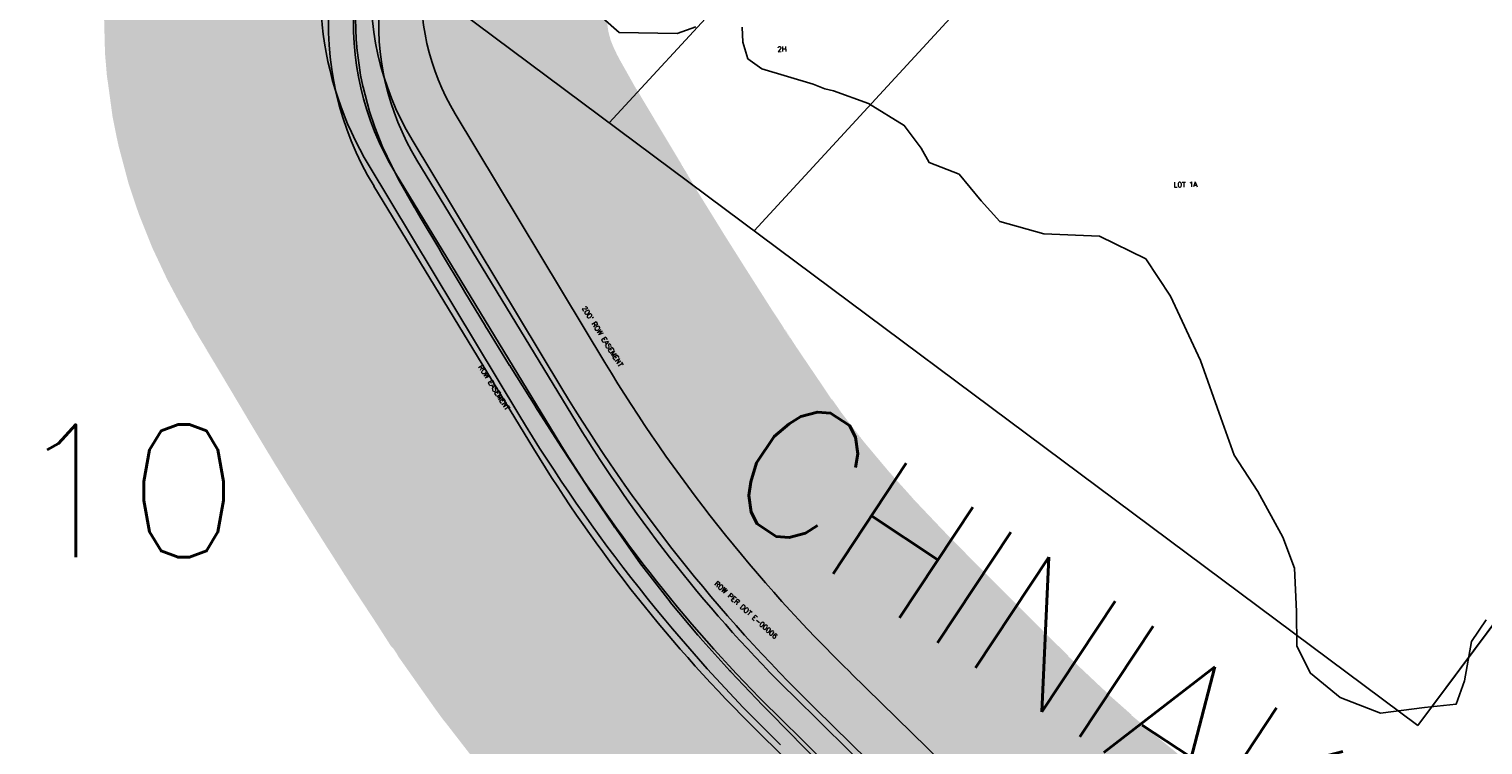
# Model space of a CAD drawing. Header units: feet. Extents: x 18803 to 104580, y -6601 to 116448.
# Tile 25 of 102: x 35871 to 38763, y 75412 to 76837. Entities that reach past the tile are written whole.
import ezdxf

# ---------------------------------------------------------------- set-up
doc = ezdxf.new("R2010")
doc.units = ezdxf.units.FT
doc.header["$LTSCALE"] = 100
doc.header["$MEASUREMENT"] = 0
for name, color, linetype in [('ELPC BOLD TITLE SHEET', 3, 'Continuous'), ('ELPC-XIST', 6, 'Continuous'), ('ELRP', 253, 'Continuous'), ('ET-SEC NUMBS', 253, 'Continuous'), ('ETRP', 1, 'Continuous'), ('ETTS-STREAM AND ROAD NAMES', 2, 'Continuous'), ('SL-VICINITY MAP', 2, 'Continuous')]:
    doc.layers.add(name, color=color, linetype=linetype)
doc.styles.add('L100', font='simplex.shx', dxfattribs={"height": 10})
doc.styles.add('L2640', font='simplex.shx', dxfattribs={"height": 264})

msp = doc.modelspace()

# ---------------------------------------------------------------- linework, layer by layer
at = {"layer": 'ELPC BOLD TITLE SHEET', "const_width": 1000}
msp.add_lwpolyline([(38013.4, 74876.5), (37947.1, 74924), (37933.7, 74933.9), (37933.4, 74934.2), (37871.4, 74981.8), (37857.7, 74992.6), (37857.4, 74992.8), (37799.6, 75039.7), (37784.3, 75052.6), (37783.9, 75052.8), (37731.6, 75098.3), (37714.5, 75113.4), (37714.2, 75113.6), (37666.4, 75157.1), (37647.3, 75175.1), (37647.1, 75175.2), (37602.2, 75218.3), (37581.1, 75238.9), (37580.9, 75239.1), (37535.2, 75284.5), (37535.1, 75284.5), (37516.8, 75302.7), (37516.7, 75302.8), (37466.5, 75352.9), (37466.5, 75352.9), (37454.3, 75365), (37454.2, 75365.1), (37398.9, 75420.7), (37393.6, 75426.1), (37393.6, 75426.1), (37330.8, 75489.9), (37329.6, 75491.2), (37329.4, 75491.4), (37266.5, 75557.7), (37266.2, 75558), (37264.7, 75559.7), (37205.1, 75626.2), (37204.9, 75626.5), (37201.1, 75630.8), (37146, 75696.5), (37145.7, 75696.8), (37140.9, 75702.7), (37089.3, 75769.4), (37088.8, 75770), (37085.3, 75774.8), (37035.5, 75845.4), (37035.4, 75845.6), (37033.2, 75848.9), (36982.9, 75923.2), (36982.8, 75923.3), (36981.2, 75925.8), (36930.3, 76003.3), (36930.2, 76003.5), (36929, 76005.3), (36878.2, 76085.2), (36877.9, 76085.6), (36877.9, 76085.6), (36829.5, 76162.3), (36826.6, 76167), (36826.5, 76167.2), (36782.4, 76238.5), (36782.3, 76238.6), (36778.5, 76244.8), (36778.2, 76245.2), (36737.3, 76313.2), (36731.9, 76322.5), (36693.2, 76387.5), (36693.2, 76387.6), (36685.6, 76400.3), (36685.6, 76400.3), (36685.6, 76400.3), (36648.6, 76462.3), (36637.6, 76480.8), (36637.3, 76481.4), (36607.6, 76534.1), (36593.4, 76560.8), (36592.6, 76562.3), (36573.9, 76602.1), (36558.2, 76641.4), (36557.5, 76643.4), (36547.8, 76672.4), (36534.9, 76720.9), (36534.4, 76723.2), (36530, 76745), (36522.6, 76799.4), (36522.3, 76801.4), (36521.1, 76815.6), (36519.5, 76878.2), (36519.5, 76880.7), (36519.6, 76883.9), (36526, 76951.4), (36527, 76958.1), (36527.6, 76961.1), (36541, 77015.7), (36547.2, 77034.5), (36548.3, 77037.2), (36563.1, 77072), (36581.3, 77107.4), (36582.4, 77109.4), (36589.7, 77121.4), (36619, 77167.3), (36620, 77168.7), (36620, 77168.8), (36645.8, 77203.4), (36649.8, 77209.1), (36658.7, 77220.7), (36658.9, 77221.1), (36672.2, 77237.9), (36673, 77238.8), (36673.5, 77239.4), (36690.3, 77257.8), (36690.5, 77258.1), (36691.5, 77259.2), (36707.1, 77277.6), (36707.4, 77278.1), (36710.4, 77281.4), (36726.5, 77299.3), (36730.2, 77303.5), (36745.9, 77321.3), (36746.5, 77322), (36748.7, 77324.4), (36749.5, 77325.2), (36766.1, 77344.1)], dxfattribs=at)
at = {"layer": 'ELPC-XIST'}
msp.add_lwpolyline([(37454.2, 75365.1), (37398.9, 75420.7), (37393.6, 75426.1), (37393.6, 75426.1), (37330.8, 75489.9), (37329.6, 75491.2), (37329.4, 75491.4), (37266.5, 75557.7), (37266.2, 75558), (37264.7, 75559.7), (37205.1, 75626.2), (37204.9, 75626.5), (37201.1, 75630.8), (37146, 75696.5), (37145.7, 75696.8), (37140.9, 75702.7), (37089.3, 75769.4), (37088.8, 75770), (37085.3, 75774.8), (37035.5, 75845.4), (37035.4, 75845.6), (37033.2, 75848.9), (36982.9, 75923.2), (36982.8, 75923.3), (36981.2, 75925.8), (36930.3, 76003.3), (36930.2, 76003.5), (36929, 76005.3), (36878.2, 76085.2), (36877.9, 76085.6), (36877.9, 76085.6), (36829.5, 76162.3), (36826.6, 76167), (36826.5, 76167.2), (36782.4, 76238.5), (36782.3, 76238.6), (36778.5, 76244.8), (36778.2, 76245.2), (36737.3, 76313.2), (36731.9, 76322.5), (36693.2, 76387.5), (36693.2, 76387.6), (36685.6, 76400.3), (36685.6, 76400.3), (36685.6, 76400.3), (36648.6, 76462.3), (36637.6, 76480.8), (36637.3, 76481.4), (36607.6, 76534.1), (36593.4, 76560.8), (36592.6, 76562.3), (36573.9, 76602.1), (36558.2, 76641.4), (36557.5, 76643.4), (36547.8, 76672.4), (36534.9, 76720.9), (36534.4, 76723.2), (36530, 76745), (36522.6, 76799.4), (36522.3, 76801.4), (36521.1, 76815.6), (36519.5, 76878.2)], dxfattribs=at)
at = {"layer": 'ELRP'}
for p, q in [((38668.7, 75498.5), (40085.3, 77398.7)), ((37451.1, 77112.3), (37024.7, 76650)), ((36516.3, 77029), (38633.2, 75450.9)), ((38633, 75451.1), (36583.8, 76978.7)), ((37733.9, 76892.2), (37312.6, 76435.4)), ((36718.3, 76667.7), (37016, 76173.1)), ((36632.6, 76616.2), (36930.3, 76121.5)), ((36546.9, 76564.6), (36844.7, 76069.9)), ((36599.5, 76549.9), (36916.9, 76027.9)), ((36642.2, 76575.8), (36959.7, 76053.9)), ((36556.7, 76523.9), (36874.2, 76002)), ((39294, 76339.3), (38633, 75451.1)), ((37505, 75555.3), (37760.9, 75305.5)), ((37390.2, 75510.4), (37689.4, 75216)), ((37435.1, 75483.8), (37691.1, 75233.9)), ((38633.2, 75450.9), (38668.7, 75498.5)), ((37355.1, 75474.8), (37654.4, 75180.3)), ((37320.1, 75439.1), (37619.3, 75144.7))]:
    msp.add_line(p, q, dxfattribs=at)
for centre, radius, start, end in [((37123.5, 76911.6), 573, 138.3619, 211.0425), ((37089, 76847.6), 623, 138.6444, 211.3111), ((37089, 76847.6), 573, 138.6444, 211.3111), ((37123.5, 76911.6), 473, 138.3619, 211.0425), ((37089, 76847.6), 523, 138.6444, 211.3111), ((37123.5, 76911.6), 673, 160.3169, 211.0425), ((39664.3, 77767), 3090.9, 211.0425, 225.6861), ((39664.3, 77767), 3190.9, 211.0425, 225.6861), ((39664.3, 77767), 3290.9, 211.0425, 225.6861), ((39364.5, 77516.7), 2814.8, 211.3111, 225.4611), ((39364.5, 77516.7), 2914.8, 211.3111, 225.4611), ((39364.5, 77516.7), 2864.8, 211.3111, 225.4611)]:
    msp.add_arc(centre, radius, start, end, dxfattribs=at)
at = {"layer": 'SL-VICINITY MAP'}
for points in [[(37196.9, 76841.2), (37159.8, 76827.4), (37044.5, 76829.9), (36979.2, 76886.5)], [(38769.1, 75660.9), (38739.5, 75618), (38726, 75539.9), (38709.1, 75493.2), (38646.6, 75487), (38559.1, 75475.7), (38478.3, 75506.6), (38419.7, 75555), (38392.3, 75608.7), (38391.5, 75677.9), (38387.9, 75763.7), (38364.4, 75825.9), (38314.5, 75916.6), (38267.5, 75988.5), (38241.4, 76063.1), (38201, 76177.2), (38141.1, 76305.4), (38091.9, 76379.3), (38000, 76424.6), (37888.8, 76429.3), (37801.9, 76453.7), (37764.6, 76494.5), (37720.4, 76547.6), (37660.8, 76570.9), (37644.9, 76599.7), (37611.6, 76644.8), (37540.6, 76688.7), (37470.4, 76713.7), (37453.5, 76717.3), (37430.1, 76727.1), (37328.2, 76757.3), (37300.2, 76777.4), (37290.4, 76810.7), (37289.1, 76840)]]:
    msp.add_lwpolyline(points, dxfattribs=at)

# ---------------------------------------------------------------- texts
at = {"layer": 'ET-SEC NUMBS', "style": 'L2640'}
msp.add_text('10', height=264, dxfattribs=at).set_placement((35838.9, 75785.7))
at = {"layer": 'ETRP', "style": 'L100'}
for s, rotation, p in [('2H', 0.9563, (37359.3, 76791.5)), ('LOT 1A', 0.9563, (38147.6, 76521.8)), ("200' ROW EASEMENT", 302.0918, (36969.8, 76281.3)), ('ROW EASEMENT', 302.0918, (36763.9, 76164)), ('ROW PER DOT E-00006', 318.0108, (37232.8, 75731.5))]:
    msp.add_text(s, height=10, rotation=rotation, dxfattribs=at).set_placement(p)
at = {"layer": 'ETTS-STREAM AND ROAD NAMES', "style": 'L2640'}
msp.add_text('CHINIAK    HIGHWAY', height=264, rotation=326.5581, dxfattribs=at).set_placement((37234, 75908.3))

doc.saveas('drawing.dxf')
